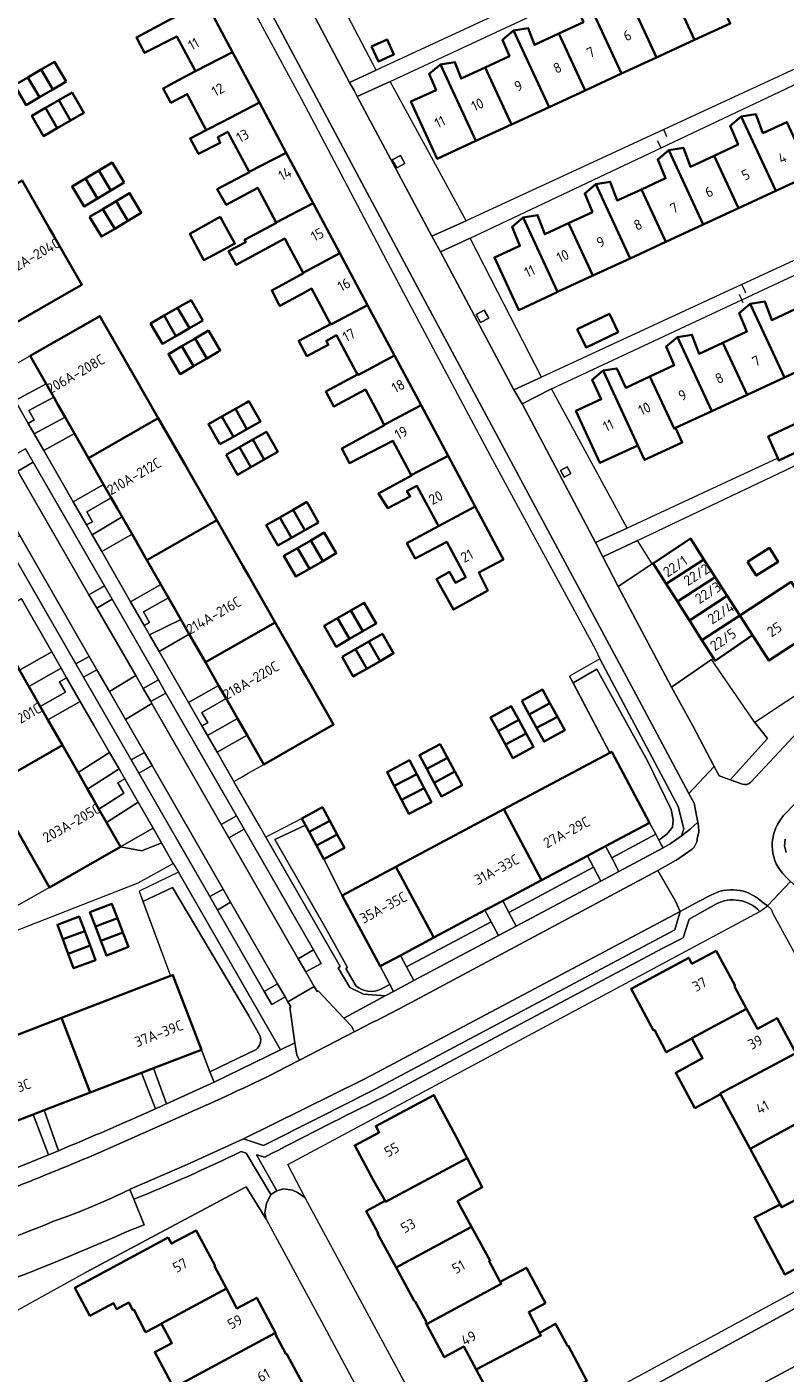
# Model space of a CAD drawing. Extents: x 152761 to 155748, y 459947 to 462743.
# Tile 197 of 256: x 155217 to 155316, y 461359 to 461535. Entities that reach past the tile are written whole.
import ezdxf
from ezdxf.enums import TextEntityAlignment as Align

# ---------------------------------------------------------------- set-up
doc = ezdxf.new("R2010")
doc.units = 0
doc.header["$LTSCALE"] = 0.75
for name, color, linetype, lineweight in [('B-RO-GR-BEPLANTING_CULTUUR_BODEMBEDEKKER-GV', 251, 'CONTINUOUS', 18), ('B-RO-GR-BEPLANTING_CULTUUR_HEESTERS-GV', 251, 'CONTINUOUS', 18), ('B-RO-GR-BEPLANTING_CULTUUR_ROOS-GV', 251, 'CONTINUOUS', 18), ('B-RO-GR-GROENVOORZIENING-GV', 251, 'CONTINUOUS', 18), ('B-RO-GR-HAAG-GV', 251, 'CONTINUOUS', 13), ('B-RO-IE-TERREINAFSCHEIDING_KUNSTMATIG_HEKWERK-G', 251, 'IE-TERREINAFSCHEIDING-KUNSTMATIG', 18), ('B-RO-OG-BEBOUWING-GV', 6, 'CONTINUOUS', 35), ('B-RO-OG-BEBOUWING-T18', 1, 'CONTINUOUS', 18), ('B-RO-OG-TERREIN_CULTUURSCHEIDING-GV', 251, 'CONTINUOUS', 18), ('B-RO-VH-VERHARDING_ASFALT-GV', 251, 'CONTINUOUS', 18), ('B-RO-VH-VERHARDING_BETONSTRAATSTEEN-GV', 251, 'CONTINUOUS', 18), ('B-RO-VH-VERHARDING_STRAATBAKSTEEN-GV', 251, 'CONTINUOUS', 18), ('B-RO-VH-VERHARDING_TEGEL-GV', 251, 'CONTINUOUS', 18)]:
    doc.layers.add(name, color=color, linetype=linetype, lineweight=lineweight)
doc.styles.add('NLCS-ISO-M200-T18', font='NLCS-ISO.ttf', dxfattribs={"height": 0.36})
doc.linetypes.add('IE-TERREINAFSCHEIDING-KUNSTMATIG', pattern='A,4,[82,NLCS.SHX,S=0.75,R=90,X=0,Y=0],4,-2', length=10)

msp = doc.modelspace()

# ---------------------------------------------------------------- linework, layer by layer
at = {"layer": 'B-RO-GR-BEPLANTING_CULTUUR_BODEMBEDEKKER-GV', "flags": 128}
for points in [[(155302.874, 461428.841), (155302.885, 461428.872), (155303.216, 461429.786), (155302.44, 461432.708), (155292.197, 461452.035), (155288.232, 461449.772), (155288.699, 461448.888), (155291.811, 461450.663), (155298.476, 461438.572), (155301.564, 461432.307), (155301.801, 461430.948), (155301.702, 461429.987), (155300.968, 461429.067), (155299.951, 461428.292), (155300.299, 461427.645), (155300.489, 461427.29)], [(155253.688, 461430.264), (155253.213, 461431.146), (155248.515, 461428.693), (155258.233, 461411.745), (155257.973, 461411.596), (155259.487, 461409.006), (155261.281, 461408.141), (155264.114, 461407.904), (155265.205, 461408.489), (155264.716, 461409.409), (155263.537, 461408.78)], [(155258.503, 461421.073), (155256.077, 461425.831), (155255.122, 461427.603), (155254.167, 461429.375), (155253.688, 461430.264), (155249.68, 461428.367), (155256.3, 461416.824), (155259.197, 461411.638), (155258.978, 461411.493), (155260.308, 461409.203)], [(155260.308, 461409.203), (155258.978, 461411.493), (155259.197, 461411.638), (155256.3, 461416.824), (155249.68, 461428.367), (155253.688, 461430.264)], [(155247.248, 461400.902), (155241.192, 461397.995), (155241.719, 461396.622), (155250.42, 461400.841), (155237.054, 461424.129), (155231.905, 461421.631), (155232.416, 461420.262)], [(155247.776, 461402.632), (155246.258, 461405.304), (155236.301, 461422.086), (155232.416, 461420.262), (155236.047, 461410.533)], [(155232.416, 461420.262), (155236.301, 461422.086), (155246.258, 461405.304), (155247.776, 461402.632)], [(155263.537, 461408.78), (155264.716, 461409.409), (155263.443, 461411.798), (155258.503, 461421.073)], [(155248.363, 461386.804), (155247.272, 461387.116), (155249.933, 461382.412), (155250.821, 461382.67), (155251.97, 461382.508), (155252.656, 461382.173), (155253.632, 461381.479), (155251.401, 461385.849), (155313.151, 461418.978)], [(155307.377, 461419.936), (155303.913, 461417.946), (155303.1, 461415.512), (155300.432, 461414.151), (155263.927, 461394.693), (155262.663, 461394.074)], [(155236.047, 461410.533), (155236.334, 461410.643), (155240.093, 461400.856), (155241.192, 461397.995), (155247.248, 461400.902)], [(155234.063, 461393.139), (155232.229, 461397.835), (155225.516, 461395.257), (155219.51, 461392.95)], [(155220.067, 461387.117), (155218.073, 461392.398), (155210.897, 461389.642), (155205.303, 461387.493)], [(155219.51, 461392.95), (155221.359, 461387.653)]]:
    msp.add_lwpolyline(points, dxfattribs=at)
for points in [[(155307.831, 461436.718), (155309.278, 461436.176), (155314.171, 461441.606), (155312.474, 461443.685), (155306.83, 461451.954), (155301.596, 461448.3), (155304.397, 461443.249), (155307.186, 461437.946)], [(155299.528, 461429.078), (155299.951, 461428.292), (155300.968, 461429.067), (155301.702, 461429.987), (155301.801, 461430.948), (155301.564, 461432.307), (155298.476, 461438.572), (155291.811, 461450.663), (155288.699, 461448.888), (155293.535, 461439.731), (155293.777, 461439.86), (155298.717, 461430.585)], [(155299.528, 461429.078), (155298.717, 461430.585), (155292.953, 461427.515), (155293.758, 461426.005)], [(155300.489, 461427.29), (155300.299, 461427.645), (155299.951, 461428.292), (155299.528, 461429.078), (155293.758, 461426.005), (155294.717, 461424.204)], [(155279.505, 461420.353), (155280.308, 461418.844), (155291.391, 461424.746), (155290.587, 461426.255), (155284.595, 461423.064)], [(155281.27, 461417.039), (155292.353, 461422.939), (155291.391, 461424.746), (155280.308, 461418.844)], [(155270.473, 461415.542), (155266.115, 461413.221), (155266.917, 461411.714), (155277.982, 461417.606), (155277.179, 461419.114)], [(155266.917, 461411.714), (155267.877, 461409.912), (155278.944, 461415.801), (155277.982, 461417.606)]]:
    msp.add_lwpolyline(points, close=True, dxfattribs=at)
at = {"layer": 'B-RO-GR-BEPLANTING_CULTUUR_BODEMBEDEKKER-GV'}
for points in [[(155300.489, 461427.29, 0.0305173), (155302.874, 461428.841)], [(155313.151, 461418.978, 0.3321724), (155307.377, 461419.936)], [(155260.308, 461409.203, 0.2852415), (155263.537, 461408.78)], [(155263.537, 461408.78, -0.2852415), (155260.308, 461409.203)], [(155247.248, 461400.902, 0.2808719), (155247.776, 461402.632)], [(155247.776, 461402.632, -0.2808719), (155247.248, 461400.902)], [(155262.663, 461394.074, 0.0069693), (155248.363, 461386.804)], [(155221.359, 461387.653, 0.0070596), (155234.063, 461393.139)], [(155208.041, 461382.343, 0.0066592), (155220.067, 461387.117)]]:
    msp.add_lwpolyline(points, format="xyb", dxfattribs=at)
at = {"layer": 'B-RO-GR-BEPLANTING_CULTUUR_HEESTERS-GV', "flags": 128}
for points in [[(155297.118, 461467.507), (155292.592, 461465.355), (155294.604, 461461.513), (155299.078, 461464.446)], [(155229.479, 461427.416), (155220.208, 461422.117), (155210.325, 461416.58), (155210.2, 461416.51), (155211.253, 461414.693), (155231.812, 461422.702), (155236.394, 461425.258), (155234.851, 461427.945), (155234.661, 461427.868), (155232.447, 461426.974), (155232.255, 461426.896)], [(155240.093, 461400.856), (155233.799, 461398.438), (155235.483, 461393.772), (155241.719, 461396.622), (155241.192, 461397.995)]]:
    msp.add_lwpolyline(points, close=True, dxfattribs=at)
at = {"layer": 'B-RO-GR-BEPLANTING_CULTUUR_HEESTERS-GV'}
for points in [[(155245.269, 461387.55, -0.0175494), (155231.214, 461381.295)], [(155230.146, 461376.981, -0.0152509), (155210.14, 461368.868)]]:
    msp.add_lwpolyline(points, format="xyb", dxfattribs=at)
at = {"layer": 'B-RO-GR-BEPLANTING_CULTUUR_HEESTERS-GV', "flags": 128}
for points in [[(155248.566, 461378.715), (155248.38, 461379.535), (155248.602, 461380.737), (155249.145, 461381.944), (155245.906, 461387.35), (155245.269, 461387.55)], [(155210.14, 461368.868), (155212.25, 461364.752), (155224.901, 461371.735), (155245.933, 461382.908), (155248.566, 461378.715)], [(155231.214, 461381.295), (155232.6, 461377.955), (155230.146, 461376.981)]]:
    msp.add_lwpolyline(points, dxfattribs=at)
at = {"layer": 'B-RO-GR-BEPLANTING_CULTUUR_ROOS-GV', "flags": 128}
for points in [[(155219.745, 461488.013), (155217.658, 461491.661), (155217.533, 461491.589), (155215.689, 461490.535), (155213.657, 461489.373), (155215.701, 461485.816)], [(155225.3, 461478.299), (155223.469, 461481.501), (155219.438, 461479.311), (155221.675, 461475.417), (155223.302, 461472.582), (155227.271, 461474.853)], [(155232.943, 461464.938), (155230.995, 461468.343), (155227.034, 461466.077), (155230.806, 461459.501), (155234.759, 461461.762)], [(155214.279, 461454.01), (155216.258, 461450.548), (155220.48, 461452.961), (155216.511, 461459.86), (155212.308, 461457.458)], [(155240.585, 461451.576), (155238.482, 461455.252), (155234.538, 461452.996), (155236.55, 461449.488), (155238.372, 461446.323), (155242.314, 461448.552)], [(155221.879, 461440.713), (155223.924, 461437.135), (155228.055, 461439.784), (155226.001, 461443.363), (155224.22, 461446.46), (155219.98, 461444.036)], [(155248.227, 461438.214), (155246.038, 461442.042), (155242.113, 461439.823), (155244.324, 461435.981), (155245.395, 461436.594), (155246.192, 461437.05)], [(155227.65, 461430.615), (155229.479, 461427.416), (155231.525, 461428.585), (155233.753, 461429.859), (155231.793, 461433.272)], [(155229.479, 461427.416), (155232.255, 461426.896), (155232.447, 461426.974), (155234.661, 461427.868), (155234.851, 461427.945), (155233.753, 461429.859), (155231.525, 461428.585)]]:
    msp.add_lwpolyline(points, close=True, dxfattribs=at)
at = {"layer": 'B-RO-GR-GROENVOORZIENING-GV', "flags": 128}
for points in [[(155265.052, 461517.322), (155265.623, 461516.267), (155266.678, 461516.838), (155266.107, 461517.893)], [(155276.036, 461497.085), (155276.607, 461496.03), (155277.663, 461496.6), (155277.092, 461497.656)], [(155220.738, 461486.277), (155219.745, 461488.013), (155215.701, 461485.816), (155217.41, 461482.841), (155218.198, 461483.299), (155217.49, 461484.512)], [(155223.469, 461481.501), (155222.228, 461483.671), (155218.192, 461481.479), (155219.438, 461479.311)], [(155218.062, 461477.771), (155217.07, 461479.515), (155215.058, 461478.355), (155216.057, 461476.606)], [(155287.054, 461476.689), (155287.522, 461475.805), (155288.406, 461476.274), (155287.938, 461477.157)], [(155228.264, 461473.117), (155227.271, 461474.853), (155223.302, 461472.582), (155225.037, 461469.557), (155225.803, 461469.978), (155225.055, 461471.281)], [(155230.995, 461468.343), (155229.698, 461470.611), (155225.787, 461468.249), (155227.034, 461466.077)], [(155225.359, 461460.412), (155226.394, 461458.668), (155228.384, 461459.83), (155227.369, 461461.579)], [(155235.752, 461460.026), (155234.759, 461461.762), (155230.806, 461459.501), (155232.597, 461456.378), (155233.293, 461456.761), (155232.493, 461458.162)], [(155238.482, 461455.252), (155237.374, 461457.189), (155233.297, 461455.159), (155234.538, 461452.996)], [(155216.258, 461450.548), (155217.472, 461448.424), (155221.727, 461450.794), (155220.48, 461452.961)], [(155223.638, 461451.361), (155224.649, 461449.623), (155226.402, 461450.6), (155225.393, 461452.354)], [(155218.987, 461445.773), (155219.98, 461444.036), (155224.22, 461446.46), (155222.436, 461449.561), (155221.502, 461449.037), (155222.287, 461447.659)], [(155235.432, 461447.555), (155234.435, 461449.28), (155232.438, 461448.155), (155233.434, 461446.423)], [(155243.307, 461446.816), (155242.314, 461448.552), (155238.372, 461446.323), (155240.135, 461443.259), (155240.893, 461443.66), (155240.12, 461445.014)], [(155246.038, 461442.042), (155244.797, 461444.212), (155240.866, 461441.99), (155242.113, 461439.823)], [(155223.924, 461437.135), (155225.166, 461434.962), (155229.301, 461437.613), (155228.055, 461439.784)], [(155233.615, 461438.055), (155232.618, 461439.787), (155230.877, 461438.791), (155231.868, 461437.057)], [(155226.656, 461432.354), (155227.65, 461430.615), (155231.793, 461433.272), (155230.048, 461436.313), (155229.126, 461435.801), (155229.906, 461434.438)], [(155242.659, 461430.348), (155243.666, 461428.594), (155245.649, 461429.736), (155244.662, 461431.464)], [(155241.182, 461420.912), (155242.167, 461419.156), (155243.893, 461420.188), (155242.91, 461421.897)], [(155253.744, 461411.046), (155255.733, 461412.167), (155254.76, 461413.938), (155252.746, 461412.784)], [(155248.28, 461408.498), (155249.266, 461406.788), (155251.021, 461407.777), (155250.023, 461409.514)]]:
    msp.add_lwpolyline(points, close=True, dxfattribs=at)
at = {"layer": 'B-RO-GR-HAAG-GV', "flags": 128}
for points in [[(155220.738, 461486.277), (155219.745, 461488.013), (155215.701, 461485.816), (155217.41, 461482.841), (155218.198, 461483.299), (155217.49, 461484.512)], [(155223.469, 461481.501), (155222.228, 461483.671), (155218.192, 461481.479), (155219.438, 461479.311)], [(155228.264, 461473.117), (155227.271, 461474.853), (155223.302, 461472.582), (155225.037, 461469.557), (155225.803, 461469.978), (155225.055, 461471.281)], [(155230.995, 461468.343), (155229.698, 461470.611), (155225.787, 461468.249), (155227.034, 461466.077)], [(155235.752, 461460.026), (155234.759, 461461.762), (155230.806, 461459.501), (155232.597, 461456.378), (155233.293, 461456.761), (155232.493, 461458.162)], [(155238.482, 461455.252), (155237.374, 461457.189), (155233.297, 461455.159), (155234.538, 461452.996)], [(155216.258, 461450.548), (155217.472, 461448.424), (155221.727, 461450.794), (155220.48, 461452.961)], [(155218.987, 461445.773), (155219.98, 461444.036), (155224.22, 461446.46), (155222.436, 461449.561), (155221.502, 461449.037), (155222.287, 461447.659)], [(155243.307, 461446.816), (155242.314, 461448.552), (155238.372, 461446.323), (155240.135, 461443.259), (155240.893, 461443.66), (155240.12, 461445.014)], [(155246.038, 461442.042), (155244.797, 461444.212), (155240.866, 461441.99), (155242.113, 461439.823)], [(155223.924, 461437.135), (155225.166, 461434.962), (155229.301, 461437.613), (155228.055, 461439.784)], [(155226.656, 461432.354), (155227.65, 461430.615), (155231.793, 461433.272), (155230.048, 461436.313), (155229.126, 461435.801), (155229.906, 461434.438)]]:
    msp.add_lwpolyline(points, close=True, dxfattribs=at)
at = {"layer": 'B-RO-IE-TERREINAFSCHEIDING_KUNSTMATIG_HEKWERK-G', "flags": 128}
for points in [[(155300.972, 461520.337), (155300.564, 461521.29)], [(155300.214, 461518.899), (155299.746, 461519.837)], [(155310.793, 461499), (155310.468, 461499.71)], [(155311.274, 461500), (155310.798, 461501.004)], [(155311.32, 461499.904), (155311.274, 461500)], [(155310.972, 461498.609), (155310.793, 461499)], [(155293.535, 461439.731), (155288.232, 461449.772)], [(155256.077, 461425.831), (155258.503, 461421.073)], [(155231.905, 461421.631), (155236.047, 461410.533)], [(155253.632, 461381.479), (155251.401, 461385.849), (155313.151, 461418.978)], [(155248.566, 461378.715), (155245.933, 461382.908), (155224.901, 461371.735)]]:
    msp.add_lwpolyline(points, dxfattribs=at)
at = {"layer": 'B-RO-OG-BEBOUWING-GV', "flags": 128}
for points in [[(155304.604, 461533.019), (155299.957, 461543.087), (155298.506, 461541.861), (155299.416, 461539.681), (155296.188, 461538.191), (155299.634, 461530.725)], [(155299.957, 461543.087), (155304.604, 461533.019), (155309.268, 461535.172), (155305.821, 461542.637), (155302.68, 461541.187), (155301.863, 461543.387)], [(155286.85, 461533.881), (155290.297, 461526.415), (155295.061, 461528.614), (155290.514, 461538.465), (155289.218, 461537.37), (155290.058, 461535.362)], [(155290.514, 461538.465), (155295.061, 461528.614), (155299.634, 461530.725), (155296.188, 461538.191), (155292.96, 461536.701), (155292.203, 461538.731)], [(155244.158, 461531.404), (155240.61, 461538.047), (155235.735, 461535.56), (155231.56, 461533.321), (155232.641, 461531.321), (155236.873, 461533.462), (155239.282, 461528.95)], [(155262.344, 461532.174), (155263.234, 461530.217), (155265.26, 461531.138), (155264.37, 461533.096)], [(155277.211, 461529.432), (155280.658, 461521.966), (155285.564, 461524.231), (155280.929, 461534.273), (155279.478, 461533.047), (155280.377, 461530.893)], [(155290.297, 461526.415), (155286.85, 461533.881), (155283.642, 461532.4), (155282.835, 461534.573), (155280.929, 461534.273), (155285.564, 461524.231)], [(155242.818, 461522.326), (155247.673, 461524.819), (155244.158, 461531.404), (155239.282, 461528.95), (155237.081, 461527.764), (155235.078, 461526.685), (155236.072, 461524.801), (155238.225, 461525.936), (155240.689, 461521.209), (155242.826, 461522.312)], [(155222.36, 461527.563), (155220.831, 461530.168), (155219.088, 461529.145), (155220.617, 461526.54)], [(155275.966, 461519.8), (155271.339, 461529.825), (155269.888, 461528.599), (155270.78, 461526.463), (155267.493, 461524.946), (155270.939, 461517.48)], [(155271.339, 461529.825), (155275.966, 461519.8), (155280.658, 461521.966), (155277.211, 461529.432), (155274.045, 461527.97), (155273.245, 461530.125)], [(155217.345, 461528.122), (155215.601, 461527.099), (155217.13, 461524.494), (155218.873, 461525.517)], [(155217.345, 461528.122), (155218.873, 461525.517), (155220.617, 461526.54), (155219.088, 461529.145)], [(155223.164, 461526.159), (155221.405, 461525.141), (155222.945, 461522.481), (155224.704, 461523.499)], [(155221.186, 461521.462), (155219.646, 461524.123), (155217.886, 461523.104), (155219.426, 461520.444)], [(155222.945, 461522.481), (155221.405, 461525.141), (155219.646, 461524.123), (155221.186, 461521.462)], [(155247.673, 461524.819), (155242.818, 461522.326), (155242.826, 461522.312), (155240.689, 461521.209), (155238.587, 461520.125), (155239.695, 461518.098), (155242.533, 461519.557), (155242.209, 461520.286), (155243.521, 461521.012), (155243.753, 461520.577), (155246.328, 461515.753), (155251.173, 461518.267)], [(155315.237, 461513.257), (155310.723, 461523.007), (155309.272, 461521.781), (155310.3, 461519.319), (155307.183, 461517.876), (155310.366, 461511.002)], [(155315.237, 461513.257), (155319.869, 461515.401), (155316.686, 461522.275), (155313.552, 461520.824), (155312.629, 461523.307), (155310.723, 461523.007)], [(155310.366, 461511.002), (155307.183, 461517.876), (155304.065, 461516.432), (155303.145, 461518.908), (155301.239, 461518.608), (155305.75, 461508.864)], [(155251.173, 461518.267), (155246.328, 461515.753), (155246.344, 461515.724), (155242.151, 461513.499), (155243.313, 461511.445), (155247.453, 461513.647), (155247.632, 461513.312), (155249.86, 461509.138), (155254.704, 461511.653)], [(155297.654, 461513.464), (155300.837, 461506.589), (155305.75, 461508.864), (155301.239, 461518.608), (155299.788, 461517.382), (155300.814, 461514.927)], [(155228.205, 461513.323), (155226.649, 461515.941), (155224.902, 461514.902), (155226.458, 461512.284)], [(155229.952, 461514.361), (155228.395, 461516.979), (155226.649, 461515.941), (155228.205, 461513.323)], [(155220.074, 461508.582), (155216.597, 461514.639), (155207.453, 461509.39), (155209.34, 461506.104), (155210.336, 461504.369), (155211.129, 461502.987), (155211.829, 461501.767), (155212.844, 461500), (155213.074, 461499.599), (155215.288, 461495.743), (155222.703, 461500), (155224.431, 461500.993), (155224.264, 461501.283), (155220.856, 461507.219)], [(155226.458, 461512.284), (155224.902, 461514.902), (155223.155, 461513.864), (155224.711, 461511.246)], [(155288.121, 461509.05), (155291.305, 461502.176), (155296.178, 461504.432), (155291.676, 461514.155), (155290.225, 461512.929), (155291.242, 461510.495)], [(155291.676, 461514.155), (155296.178, 461504.432), (155300.837, 461506.589), (155297.654, 461513.464), (155294.494, 461512.001), (155293.582, 461514.455)], [(155227.186, 461510.893), (155228.723, 461508.318), (155230.463, 461509.358), (155228.926, 461511.932)], [(155228.926, 461511.932), (155230.463, 461509.358), (155232.204, 461510.397), (155230.667, 461512.971)], [(155225.444, 461509.853), (155226.982, 461507.279), (155228.723, 461508.318), (155227.186, 461510.893)], [(155253.387, 461502.535), (155258.194, 461505.117), (155254.704, 461511.653), (155249.86, 461509.138), (155249.884, 461509.094), (155245.717, 461506.867), (155245.879, 461506.57), (155243.635, 461505.381), (155244.608, 461503.597), (155250.984, 461507.033), (155251.511, 461506.048)], [(155291.305, 461502.176), (155288.121, 461509.05), (155285, 461507.604), (155284.073, 461510.101), (155282.167, 461509.801), (155286.689, 461500.039)], [(155242.521, 461505.353), (155244.457, 461506.378), (155242.512, 461509.865), (155240.645, 461508.818), (155238.557, 461507.648), (155240.376, 461504.216)], [(155286.689, 461500.039), (155282.167, 461509.801), (155280.716, 461508.575), (155281.75, 461506.099), (155278.41, 461504.553), (155280.518, 461500), (155281.593, 461497.678), (155286.605, 461500)], [(155258.194, 461505.117), (155253.387, 461502.535), (155253.411, 461502.49), (155249.274, 461500.249), (155250.294, 461498.286), (155250.328, 461498.222), (155253.249, 461499.804), (155254.487, 461500.475), (155254.74, 461500), (155255.39, 461498.783), (155256.967, 461495.83), (155257.072, 461495.885), (155257.109, 461495.814), (155261.819, 461498.328)], [(155235.194, 461496.949), (155236.733, 461494.276), (155238.499, 461495.293), (155236.96, 461497.966)], [(155240.265, 461496.31), (155238.726, 461498.983), (155236.96, 461497.966), (155238.499, 461495.293)], [(155260.49, 461489.232), (155260.594, 461489.288), (155260.646, 461489.189), (155265.357, 461491.704), (155261.819, 461498.328), (155257.109, 461495.814), (155257.072, 461495.885), (155256.967, 461495.83), (155252.805, 461493.658), (155252.836, 461493.6), (155253.886, 461491.631), (155256.67, 461493.117), (155256.427, 461493.658), (155257.739, 461494.384), (155259.269, 461491.519)], [(155316.368, 461488.857), (155311.894, 461498.508), (155310.444, 461497.282), (155311.458, 461494.851), (155308.326, 461493.399), (155311.482, 461486.591)], [(155311.894, 461498.508), (155316.368, 461488.857), (155321.016, 461491.011), (155317.86, 461497.819), (155314.711, 461496.359), (155313.8, 461498.808)], [(155223.469, 461481.501), (155225.3, 461478.299), (155234.432, 461483.523), (155231.18, 461489.209), (155230.376, 461490.615), (155226.79, 461496.884), (155217.658, 461491.661), (155219.745, 461488.013), (155220.738, 461486.277), (155221.383, 461485.149), (155222.228, 461483.671)], [(155236.733, 461494.276), (155235.194, 461496.949), (155233.428, 461495.932), (155234.967, 461493.259)], [(155289.256, 461495.178), (155290.405, 461492.777), (155294.608, 461494.787), (155293.46, 461497.188)], [(155239.24, 461493.967), (155240.791, 461491.339), (155242.249, 461492.2), (155242.532, 461492.367), (155240.982, 461494.995)], [(155306.853, 461484.446), (155311.482, 461486.591), (155308.326, 461493.399), (155305.193, 461491.947), (155304.264, 461494.443), (155302.358, 461494.143)], [(155239.051, 461490.312), (155237.499, 461492.939), (155235.759, 461491.912), (155237.31, 461489.284)], [(155237.499, 461492.939), (155239.051, 461490.312), (155240.791, 461491.339), (155239.24, 461493.967)], [(155306.853, 461484.446), (155302.358, 461494.143), (155300.907, 461492.917), (155301.94, 461490.439), (155298.774, 461488.971), (155301.93, 461482.164), (155302.103, 461482.244)], [(155260.49, 461489.232), (155256.358, 461487.003), (155257.412, 461485.03), (155261.541, 461487.264), (155263.148, 461484.254), (155263.996, 461482.667), (155268.818, 461485.22), (155265.357, 461491.704), (155260.646, 461489.189), (155260.594, 461489.288)], [(155297.19, 461479.966), (155292.653, 461489.754), (155291.21, 461488.551), (155292.387, 461486.01), (155289.075, 461484.474), (155292.23, 461477.667)], [(155292.653, 461489.754), (155297.19, 461479.966), (155298.071, 461478.066), (155302.984, 461480.344), (155302.103, 461482.244), (155301.93, 461482.164), (155298.774, 461488.971), (155295.608, 461487.503), (155294.431, 461490.044)], [(155244.524, 461484.741), (155246.019, 461482.101), (155247.782, 461483.099), (155246.286, 461485.739), (155245.918, 461485.531)], [(155242.493, 461480.104), (155244.256, 461481.102), (155242.761, 461483.743), (155240.998, 461482.745)], [(155246.019, 461482.101), (155244.524, 461484.741), (155242.761, 461483.743), (155244.256, 461481.102)], [(155267.523, 461476.061), (155272.356, 461478.595), (155268.818, 461485.22), (155263.996, 461482.667), (155264.022, 461482.618), (155258.44, 461479.541), (155259.439, 461477.649), (155265.123, 461480.556), (155267.027, 461476.99)], [(155227.271, 461474.853), (155228.264, 461473.117), (155229.041, 461471.759), (155229.698, 461470.611), (155230.995, 461468.343), (155232.943, 461464.938), (155242.075, 461470.161), (155238.672, 461476.11), (155237.881, 461477.493), (155234.432, 461483.523), (155225.3, 461478.299)], [(155320.239, 461480.513), (155318.889, 461483.314), (155314.239, 461481.126), (155315.497, 461478.304), (155315.631, 461478.004), (155320.374, 461480.233)], [(155248.303, 461478.125), (155246.814, 461480.742), (155245.053, 461479.739), (155246.541, 461477.122)], [(155246.814, 461480.742), (155248.303, 461478.125), (155249.594, 461478.859), (155250.065, 461479.127), (155248.576, 461481.744)], [(155243.291, 461478.737), (155244.779, 461476.12), (155246.541, 461477.122), (155245.053, 461479.739)], [(155271.076, 461469.408), (155275.895, 461471.971), (155272.356, 461478.595), (155267.523, 461476.061), (155267.547, 461476.016), (155263.229, 461473.664), (155264.472, 461471.745), (155267.391, 461473.285), (155266.959, 461473.987), (155268.269, 461474.663), (155270.906, 461469.725)], [(155253.621, 461468.857), (155252.086, 461471.547), (155250.321, 461470.539), (155251.857, 461467.849)], [(155255.386, 461469.864), (155253.849, 461472.554), (155253.417, 461472.307), (155252.086, 461471.547), (155253.621, 461468.857)], [(155275.895, 461471.971), (155271.076, 461469.408), (155271.084, 461469.393), (155266.958, 461467.177), (155268.039, 461465.176), (155272.187, 461467.326), (155274.573, 461462.859), (155274.652, 461462.712), (155273.316, 461461.975), (155272.529, 461463.402), (155270.843, 461462.472), (155273.047, 461458.475), (155277.551, 461460.958), (155276.396, 461463.328), (155279.596, 461465.038), (155279.398, 461465.41)], [(155234.759, 461461.762), (155235.752, 461460.026), (155236.583, 461458.573), (155237.374, 461457.189), (155238.482, 461455.252), (155240.585, 461451.576), (155249.718, 461456.799), (155246.269, 461462.829), (155245.48, 461464.208), (155242.075, 461470.161), (155232.943, 461464.938)], [(155250.321, 461470.539), (155248.556, 461469.531), (155250.092, 461466.842), (155251.857, 461467.849)], [(155254.394, 461467.528), (155255.956, 461464.829), (155257.717, 461465.848), (155256.156, 461468.547)], [(155300.898, 461461.829), (155305.836, 461465.027), (155304.063, 461467.785), (155299.185, 461464.516)], [(155254.195, 461463.81), (155252.633, 461466.509), (155250.871, 461465.49), (155252.434, 461462.791)], [(155252.633, 461466.509), (155254.195, 461463.81), (155255.956, 461464.829), (155254.394, 461467.528)], [(155311.55, 461464.729), (155312.687, 461462.933), (155315.54, 461464.74), (155314.403, 461466.536)], [(155305.836, 461465.027), (155300.898, 461461.829), (155302.377, 461459.51), (155307.316, 461462.725)], [(155303.949, 461457.043), (155308.892, 461460.274), (155307.316, 461462.725), (155302.377, 461459.51)], [(155321.07, 461456.205), (155317.254, 461462.095), (155310.544, 461457.704), (155312.174, 461455.113), (155314.341, 461451.802)], [(155259.637, 461458.354), (155261.199, 461455.631), (155262.953, 461456.637), (155261.391, 461459.36)], [(155308.892, 461460.274), (155303.949, 461457.043), (155305.578, 461454.489), (155310.544, 461457.704)], [(155259.444, 461454.625), (155257.883, 461457.348), (155256.128, 461456.342), (155257.69, 461453.619)], [(155261.199, 461455.631), (155259.637, 461458.354), (155257.883, 461457.348), (155259.444, 461454.625)], [(155305.578, 461454.489), (155307.082, 461452.13), (155307.305, 461451.779), (155312.174, 461455.113), (155310.544, 461457.704)], [(155246.038, 461442.042), (155248.227, 461438.214), (155257.36, 461443.438), (155253.812, 461449.642), (155253.057, 461450.962), (155249.718, 461456.799), (155240.585, 461451.576), (155242.314, 461448.552), (155243.307, 461446.816), (155244.131, 461445.375), (155244.797, 461444.212)], [(155221.879, 461440.713), (155219.98, 461444.036), (155218.987, 461445.773), (155218.185, 461447.176), (155217.472, 461448.424), (155216.258, 461450.548), (155214.279, 461454.01), (155205.008, 461448.711), (155212.608, 461435.414)], [(155260.238, 461453.311), (155261.708, 461450.739), (155263.466, 461451.743), (155261.997, 461454.316)], [(155261.997, 461454.316), (155263.466, 461451.743), (155265.225, 461452.748), (155263.756, 461455.321)], [(155258.481, 461452.307), (155259.949, 461449.735), (155260.286, 461449.927), (155261.708, 461450.739), (155260.238, 461453.311)], [(155282.005, 461446.535), (155282.974, 461444.756), (155285.682, 461446.231), (155284.713, 461448.01)], [(155278.887, 461442.575), (155281.593, 461444.05), (155280.623, 461445.829), (155277.917, 461444.354)], [(155283.943, 461442.976), (155286.651, 461444.451), (155285.682, 461446.231), (155282.974, 461444.756)], [(155279.857, 461440.796), (155282.563, 461442.271), (155281.593, 461444.05), (155278.887, 461442.575)], [(155286.651, 461444.451), (155283.943, 461442.976), (155284.912, 461441.197), (155287.62, 461442.672)], [(155282.563, 461442.271), (155279.857, 461440.796), (155280.827, 461439.017), (155283.533, 461440.492)], [(155221.879, 461440.713), (155212.608, 461435.414), (155220.208, 461422.117), (155229.479, 461427.416), (155227.65, 461430.615), (155226.656, 461432.354), (155225.756, 461433.929), (155225.166, 461434.962), (155223.924, 461437.135)], [(155272.256, 461439.059), (155271.296, 461440.849), (155268.594, 461439.399), (155269.554, 461437.61)], [(155298.717, 461430.585), (155293.777, 461439.86), (155293.535, 461439.731), (155279.655, 461432.339), (155284.595, 461423.064), (155290.587, 461426.255), (155292.953, 461427.515)], [(155265.315, 461435.39), (155268.254, 461436.93), (155267.297, 461438.756), (155264.359, 461437.216)], [(155273.216, 461437.269), (155272.256, 461439.059), (155269.554, 461437.61), (155270.514, 461435.82)], [(155266.272, 461433.565), (155269.21, 461435.105), (155268.254, 461436.93), (155265.315, 461435.39)], [(155273.216, 461437.269), (155270.514, 461435.82), (155271.474, 461434.03), (155274.176, 461435.479)], [(155269.21, 461435.105), (155266.272, 461433.565), (155267.228, 461431.739), (155270.167, 461433.279)], [(155253.688, 461430.264), (155254.167, 461429.375), (155256.865, 461430.829), (155255.91, 461432.6), (155253.213, 461431.146)], [(155256.865, 461430.829), (155254.167, 461429.375), (155255.122, 461427.603), (155257.819, 461429.057)], [(155265.533, 461424.817), (155270.473, 461415.542), (155277.179, 461419.114), (155277.837, 461419.464), (155279.259, 461420.222), (155279.505, 461420.353), (155284.595, 461423.064), (155279.655, 461432.339)], [(155256.077, 461425.831), (155258.774, 461427.285), (155257.819, 461429.057), (155255.122, 461427.603)], [(155270.473, 461415.542), (155265.533, 461424.817), (155258.503, 461421.073), (155263.443, 461411.798), (155266.115, 461413.221)], [(155229.072, 461418.083), (155228.353, 461419.963), (155225.474, 461418.863), (155226.192, 461416.982)], [(155221.925, 461415.319), (155224.799, 461416.389), (155224.093, 461418.286), (155221.219, 461417.216)], [(155226.911, 461415.102), (155229.79, 461416.202), (155229.072, 461418.083), (155226.192, 461416.982)], [(155222.631, 461413.423), (155225.505, 461414.493), (155224.799, 461416.389), (155221.925, 461415.319)], [(155229.79, 461416.202), (155226.911, 461415.102), (155227.629, 461413.222), (155230.509, 461414.322)], [(155225.505, 461414.493), (155222.631, 461413.423), (155223.337, 461411.526), (155226.211, 461412.596)], [(155304.261, 461402.33), (155304.232, 461402.384), (155311.424, 461406.207), (155309.849, 461409.126), (155309.868, 461409.298), (155307.422, 461413.827), (155304.269, 461412.124), (155303.842, 461412.914), (155296.298, 461408.838), (155299.239, 461403.394), (155299.356, 461403.457), (155300.89, 461400.54)], [(155240.093, 461400.856), (155236.334, 461410.643), (155236.047, 461410.533), (155221.756, 461405.044), (155225.516, 461395.257), (155232.229, 461397.835), (155233.799, 461398.438)], [(155311.424, 461406.207), (155304.232, 461402.384), (155304.261, 461402.33), (155305.662, 461399.753), (155302.154, 461397.861), (155304.646, 461393.242), (155308.018, 461395.06), (155307.969, 461395.15), (155317.789, 461400.36), (155317.802, 461400.337), (155317.89, 461400.384), (155315.399, 461405.004), (155312.822, 461403.614)], [(155218.073, 461392.398), (155219.51, 461392.95), (155225.516, 461395.257), (155221.756, 461405.044), (155207.138, 461399.429), (155210.897, 461389.642)], [(155311.879, 461387.91), (155321.749, 461393.277), (155319.332, 461397.754), (155319.245, 461397.707), (155317.802, 461400.337), (155317.789, 461400.36), (155307.969, 461395.15), (155308.018, 461395.06)], [(155264.104, 461381.088), (155264.17, 461380.972), (155274.834, 461386.698), (155273.394, 461389.472), (155270.498, 461394.924), (155262.897, 461390.886), (155263.336, 461390.059), (155260.128, 461388.355), (155262.6, 461383.74)], [(155321.749, 461393.277), (155311.879, 461387.91), (155315.81, 461380.63), (155316.01, 461380.26), (155323.365, 461384.184), (155323.225, 461384.444), (155325.688, 461385.774), (155324.188, 461388.552), (155324.207, 461388.724)], [(155275.409, 461377.708), (155273.595, 461381.04), (155276.817, 461382.876), (155274.834, 461386.698), (155264.17, 461380.972), (155264.104, 461381.088), (155261.644, 461379.749), (155263.221, 461376.85), (155263.133, 461376.802), (155265.551, 461372.36)], [(155323.365, 461384.184), (155316.01, 461380.26), (155315.81, 461380.63), (155312.428, 461378.926), (155316.43, 461371.449), (155320.569, 461373.664), (155321.001, 461372.856), (155327.6, 461376.387), (155324.754, 461381.705), (155324.637, 461381.83)], [(155234.845, 461365.017), (155234.834, 461365.037), (155243.336, 461369.6), (155241.772, 461372.536), (155241.86, 461372.583), (155239.363, 461377.222), (155236.145, 461375.49), (155235.715, 461376.29), (155223.508, 461369.72), (155225.48, 461366.045), (155228.567, 461367.701), (155228.977, 461366.936), (155230.561, 461367.786), (155231.097, 461366.79), (155231.212, 461366.852), (155232.771, 461363.924)], [(155265.551, 461372.36), (155267.921, 461368.006), (155268.065, 461367.922), (155269.467, 461365.3), (155269.445, 461365.127), (155269.533, 461364.962), (155279.28, 461370.231), (155279.149, 461370.478), (155277.721, 461373.181), (155277.84, 461373.244), (155275.409, 461377.708)], [(155284.312, 461363.832), (155282.901, 461366.545), (155285.078, 461367.709), (155282.608, 461372.328), (155279.149, 461370.478), (155279.28, 461370.231), (155269.533, 461364.962), (155271.848, 461360.632), (155274.425, 461362.011), (155276.029, 461359.012), (155284.489, 461363.492)], [(155234.845, 461365.017), (155236.203, 461362.488), (155233.974, 461361.3), (155236.465, 461356.627), (155236.99, 461356.907), (155236.974, 461356.937), (155249.67, 461363.769), (155249.714, 461363.687), (155249.802, 461363.734), (155247.312, 461368.407), (155244.711, 461367.021), (155243.336, 461369.6), (155234.834, 461365.037)], [(155276.029, 461359.012), (155277.389, 461356.47), (155277.3, 461356.422), (155280.199, 461350.989), (155286.807, 461354.516), (155286.373, 461355.328), (155290.515, 461357.538), (155288.049, 461362.158), (155287.97, 461362.116), (155286.426, 461365.013), (155284.312, 461363.832), (155284.489, 461363.492)], [(155249.714, 461363.687), (155249.67, 461363.769), (155236.974, 461356.937), (155236.99, 461356.907), (155238.48, 461354.177), (155237.912, 461353.88), (155240.317, 461349.339), (155243.831, 461351.177), (155243.783, 461351.265), (155253.655, 461356.593), (155251.27, 461361.008), (155251.115, 461361.086)]]:
    msp.add_lwpolyline(points, close=True, dxfattribs=at)
at = {"layer": 'B-RO-OG-TERREIN_CULTUURSCHEIDING-GV', "flags": 128}
msp.add_lwpolyline([(155316.482, 461428.407), (155316.378, 461427.559), (155316.587, 461426.688)], dxfattribs=at)
msp.add_lwpolyline([(155287.965, 461350.794), (155274.206, 461343.3), (155275.034, 461341.997), (155276.056, 461341.021), (155277.038, 461340.495), (155278.084, 461340.178), (155279.324, 461340.075), (155281.284, 461340.491), (155281.062, 461341.051), (155289.806, 461345.7), (155290.234, 461344.745), (155299.863, 461349.839), (155320.304, 461360.816), (155334.83, 461368.712), (155334.721, 461369.08), (155336.584, 461370.322), (155337.488, 461371.773), (155337.88, 461373.296), (155338.094, 461374.533), (155338.048, 461375.506), (155337.588, 461376.586), (155336.993, 461377.497)], close=True, dxfattribs=at)
at = {"layer": 'B-RO-VH-VERHARDING_ASFALT-GV', "flags": 128}
msp.add_lwpolyline([(155249.864, 461545.641), (155248.87, 461547.474), (155239.083, 461565.655), (155234.962, 461563.44), (155239.197, 461555.545), (155248.998, 461536.983), (155255.844, 461524.144), (155268.715, 461500), (155297.3, 461446.65), (155303.877, 461434.385), (155307.186, 461437.946), (155304.397, 461443.249), (155301.596, 461448.3), (155294.604, 461461.513), (155292.592, 461465.355), (155291.663, 461467.251), (155282.037, 461485.408), (155280.975, 461487.238), (155271.352, 461505.296), (155270.225, 461507.344), (155260.46, 461525.625), (155260.042, 461526.386), (155259.461, 461527.442)], close=True, dxfattribs=at)
for points in [[(155315.741, 461430.782), (155316.205, 461431.466), (155316.457, 461431.726), (155321.435, 461436.876), (155324.046, 461439.681), (155324.15, 461439.793), (155325.068, 461440.648), (155326.008, 461441.457), (155321.909, 461446.156), (155320.727, 461445.269), (155319.995, 461444.468), (155311.97, 461435.903)], [(155310.877, 461435.616), (155309.278, 461436.176), (155307.831, 461436.718), (155307.186, 461437.946), (155303.877, 461434.385), (155304.546, 461433.138), (155304.849, 461431.518), (155305.021, 461430.647), (155305.115, 461430.168), (155305.176, 461429.405), (155304.956, 461428.453)], [(155304.284, 461427.113), (155302.287, 461425.739), (155302.09, 461425.633), (155299.817, 461424.339), (155302.092, 461420.328), (155302.737, 461418.94)], [(155230.72, 461382.593), (155230.74, 461382.603), (155238.2, 461385.848), (155245.599, 461389.228), (155261.189, 461396.915), (155262.379, 461397.537), (155302.737, 461418.94), (155302.092, 461420.328), (155299.817, 461424.339), (155268.103, 461407.372)], [(155313.3, 461420.32), (155313.532, 461420.145), (155314.142, 461419.712), (155317.173, 461422.907), (155316.632, 461423.394), (155316.444, 461423.594)], [(155302.737, 461418.94), (155305.112, 461420.252), (155306.721, 461421.086)], [(155260.074, 461403.221), (155252.886, 461399.514), (155249.921, 461397.963)], [(155238.263, 461392.54), (155226.651, 461387.37)]]:
    msp.add_lwpolyline(points, dxfattribs=at)
at = {"layer": 'B-RO-VH-VERHARDING_ASFALT-GV'}
for points in [[(155311.97, 461435.903, -0.2882622), (155310.877, 461435.616)], [(155316.444, 461423.594, -0.3632529), (155315.741, 461430.782)], [(155304.956, 461428.453, -0.1927212), (155304.284, 461427.113)], [(155306.721, 461421.086, -0.3243748), (155313.3, 461420.32)], [(155268.103, 461407.372, -0.0046017), (155260.074, 461403.221)], [(155249.921, 461397.963, -0.0131512), (155238.263, 461392.54)], [(155226.651, 461387.37, -0.0104758), (155203.949, 461378.354)], [(155220.856, 461378.459, 0.0287545), (155230.72, 461382.593)], [(155199.389, 461370.231, 0.0092096), (155220.856, 461378.459)]]:
    msp.add_lwpolyline(points, format="xyb", dxfattribs=at)
at = {"layer": 'B-RO-VH-VERHARDING_BETONSTRAATSTEEN-GV', "flags": 128}
for points in [[(155249.864, 461545.641), (155259.461, 461527.442), (155262.947, 461529.048), (155253.318, 461547.463)], [(155270.423, 461517.193), (155264.76, 461527.57), (155260.46, 461525.625), (155270.225, 461507.344), (155274.697, 461509.363)], [(155265.052, 461517.322), (155266.107, 461517.893), (155266.678, 461516.838), (155265.623, 461516.267)], [(155271.352, 461505.296), (155280.975, 461487.238), (155284.561, 461488.878), (155278.863, 461500), (155275.243, 461507.065)], [(155276.036, 461497.085), (155277.092, 461497.656), (155277.663, 461496.6), (155276.607, 461496.03)], [(155295.794, 461469.123), (155285.874, 461487.359), (155282.037, 461485.408), (155291.663, 461467.251)], [(155222.228, 461483.671), (155221.383, 461485.149), (155220.738, 461486.277), (155217.49, 461484.512), (155218.198, 461483.299), (155217.41, 461482.841), (155218.192, 461481.479)], [(155287.054, 461476.689), (155287.938, 461477.157), (155288.406, 461476.274), (155287.522, 461475.805)], [(155229.698, 461470.611), (155229.041, 461471.759), (155228.264, 461473.117), (155225.055, 461471.281), (155225.803, 461469.978), (155225.037, 461469.557), (155225.787, 461468.249)], [(155303.949, 461457.043), (155302.377, 461459.51), (155300.898, 461461.829), (155299.185, 461464.516), (155299.078, 461464.446), (155294.604, 461461.513), (155301.596, 461448.3), (155306.83, 461451.954), (155307.082, 461452.13), (155305.578, 461454.489)], [(155237.374, 461457.189), (155236.583, 461458.573), (155235.752, 461460.026), (155232.493, 461458.162), (155233.293, 461456.761), (155232.597, 461456.378), (155233.297, 461455.159)], [(155217.472, 461448.424), (155218.185, 461447.176), (155218.987, 461445.773), (155222.287, 461447.659), (155221.502, 461449.037), (155222.436, 461449.561), (155221.727, 461450.794)], [(155231.477, 461449.828), (155228.028, 461447.769), (155230.136, 461444.101), (155233.584, 461446.163), (155233.434, 461446.423), (155232.438, 461448.155)], [(155244.797, 461444.212), (155244.131, 461445.375), (155243.307, 461446.816), (155240.12, 461445.014), (155240.893, 461443.66), (155240.135, 461443.259), (155240.866, 461441.99)], [(155225.166, 461434.962), (155225.756, 461433.929), (155226.656, 461432.354), (155229.906, 461434.438), (155229.126, 461435.801), (155230.048, 461436.313), (155229.301, 461437.613)], [(155291.391, 461424.746), (155292.353, 461422.939), (155294.717, 461424.204), (155293.758, 461426.005), (155292.953, 461427.515), (155290.587, 461426.255)], [(155279.259, 461420.222), (155277.837, 461419.464), (155277.179, 461419.114), (155277.982, 461417.606), (155278.944, 461415.801), (155281.27, 461417.039), (155280.308, 461418.844), (155279.505, 461420.353)], [(155261.189, 461396.915), (155245.599, 461389.228), (155248.196, 461388.317), (155255.5, 461392.001), (155262.03, 461395.303), (155262.801, 461395.693), (155302.025, 461416.567), (155302.737, 461418.94), (155262.379, 461397.537)], [(155266.115, 461413.221), (155263.443, 461411.798), (155264.716, 461409.409), (155265.205, 461408.489), (155267.877, 461409.912), (155266.917, 461411.714)]]:
    msp.add_lwpolyline(points, close=True, dxfattribs=at)
at = {"layer": 'B-RO-VH-VERHARDING_BETONSTRAATSTEEN-GV'}
for points in [[(155230.72, 461382.593, -0.0287545), (155220.856, 461378.459)], [(155220.856, 461378.459, -0.0092096), (155199.389, 461370.231)], [(155210.14, 461368.868, 0.0152509), (155230.146, 461376.981)]]:
    msp.add_lwpolyline(points, format="xyb", dxfattribs=at)
at = {"layer": 'B-RO-VH-VERHARDING_BETONSTRAATSTEEN-GV', "flags": 128}
msp.add_lwpolyline([(155230.146, 461376.981), (155232.6, 461377.955), (155231.214, 461381.295), (155230.72, 461382.593)], dxfattribs=at)
at = {"layer": 'B-RO-VH-VERHARDING_STRAATBAKSTEEN-GV', "flags": 128}
for points in [[(155215.31, 461469.898), (155216.308, 461468.161), (155225.393, 461452.354), (155226.402, 461450.6), (155228.028, 461447.769), (155231.477, 461449.828), (155226.394, 461458.668), (155225.359, 461460.412), (155216.057, 461476.606), (155215.058, 461478.355), (155211.959, 461483.779), (155208.485, 461481.776), (155209.107, 461480.691)], [(155216.057, 461476.606), (155225.359, 461460.412), (155227.369, 461461.579), (155218.062, 461477.771)], [(155216.308, 461468.161), (155214.554, 461467.186), (155223.638, 461451.361), (155225.393, 461452.354)], [(155226.394, 461458.668), (155231.477, 461449.828), (155232.438, 461448.155), (155234.435, 461449.28), (155228.384, 461459.83)], [(155232.618, 461439.787), (155230.136, 461444.101), (155228.028, 461447.769), (155226.402, 461450.6), (155224.649, 461449.623), (155230.877, 461438.791)], [(155244.662, 461431.464), (155235.432, 461447.555), (155233.434, 461446.423), (155233.584, 461446.163), (155242.659, 461430.348)], [(155252.746, 461412.784), (155243.666, 461428.594), (155242.659, 461430.348), (155233.584, 461446.163), (155230.136, 461444.101), (155232.618, 461439.787), (155233.615, 461438.055), (155242.91, 461421.897), (155243.893, 461420.188), (155250.023, 461409.514), (155251.021, 461407.777), (155251.399, 461407.118), (155254.829, 461409.158), (155253.744, 461411.046)], [(155231.868, 461437.057), (155241.182, 461420.912), (155242.91, 461421.897), (155233.615, 461438.055)], [(155243.666, 461428.594), (155252.746, 461412.784), (155254.76, 461413.938), (155245.649, 461429.736)], [(155317.173, 461422.907), (155314.142, 461419.712), (155314.648, 461419.246), (155314.83, 461418.706), (155323.459, 461402.978), (155336.114, 461379.177), (155341.505, 461381.935), (155333.193, 461397.197), (155321.992, 461418.353), (155321.644, 461418.911)], [(155242.167, 461419.156), (155248.28, 461408.498), (155250.023, 461409.514), (155243.893, 461420.188)], [(155221.359, 461387.653), (155219.51, 461392.95), (155218.073, 461392.398), (155220.067, 461387.117)], [(155248.566, 461378.715), (155255.788, 461365.308), (155268.07, 461342.329), (155273.323, 461345.155), (155270.131, 461350.902), (155253.632, 461381.479), (155252.656, 461382.173), (155251.97, 461382.508), (155250.821, 461382.67), (155249.933, 461382.412), (155249.145, 461381.944), (155248.602, 461380.737), (155248.38, 461379.535)]]:
    msp.add_lwpolyline(points, close=True, dxfattribs=at)
for points in [[(155449.553, 461434.382), (155423.826, 461418.688), (155422.507, 461417.9), (155414.814, 461413.306), (155406.072, 461408.212), (155393.961, 461401.169), (155358.719, 461381.683), (155356.966, 461380.713), (155349.787, 461376.822), (155334.83, 461368.712), (155320.304, 461360.816), (155299.863, 461349.839)], [(155235.483, 461393.772), (155233.799, 461398.438), (155232.229, 461397.835), (155234.063, 461393.139)]]:
    msp.add_lwpolyline(points, dxfattribs=at)
at = {"layer": 'B-RO-VH-VERHARDING_STRAATBAKSTEEN-GV'}
msp.add_lwpolyline([(155234.063, 461393.139, 0.0022862), (155235.483, 461393.772)], format="xyb", dxfattribs=at)
at = {"layer": 'B-RO-VH-VERHARDING_TEGEL-GV', "flags": 128}
for points in [[(155228.716, 461570.345), (155230.805, 461566.967), (155240.997, 461548.516), (155241.239, 461547.315), (155253.165, 461525.285), (155266.472, 461500), (155277.858, 461478.653), (155283.754, 461467.765), (155291.621, 461453.239), (155292.197, 461452.035), (155302.44, 461432.708), (155303.216, 461429.786), (155302.885, 461428.872), (155304.027, 461429.755), (155305.021, 461430.647)], [(155305.021, 461430.647), (155304.849, 461431.518), (155304.546, 461433.138), (155303.877, 461434.385), (155297.3, 461446.65), (155268.715, 461500), (155255.844, 461524.144), (155248.998, 461536.983), (155239.197, 461555.545), (155234.962, 461563.44), (155234.139, 461565.089), (155233.593, 461566.007), (155232.797, 461567.673)], [(155217.07, 461479.515), (155218.062, 461477.771), (155227.369, 461461.579), (155228.384, 461459.83), (155234.435, 461449.28), (155235.432, 461447.555), (155244.662, 461431.464), (155245.649, 461429.736), (155254.76, 461413.938), (155255.733, 461412.167), (155253.744, 461411.046), (155254.829, 461409.158), (155255.203, 461408.507), (155255.333, 461408.582), (155258.695, 461404.998), (155264.114, 461407.904), (155261.281, 461408.141), (155259.487, 461409.006), (155257.973, 461411.596), (155258.233, 461411.745), (155248.515, 461428.693), (155247.842, 461429.87), (155244.324, 461435.981), (155242.113, 461439.823), (155240.866, 461441.99), (155240.135, 461443.259), (155238.372, 461446.323), (155236.55, 461449.488), (155234.538, 461452.996), (155233.297, 461455.159), (155232.597, 461456.378), (155230.806, 461459.501), (155227.034, 461466.077), (155225.787, 461468.249), (155225.037, 461469.557), (155223.302, 461472.582), (155221.675, 461475.417), (155219.438, 461479.311), (155218.192, 461481.479), (155217.41, 461482.841), (155215.701, 461485.816)], [(155360.881, 461471.613), (155361.741, 461472.306), (155361.335, 461472.83), (155360.971, 461475.863), (155357.931, 461473.846), (155312.474, 461443.685)], [(155216.511, 461459.86), (155220.48, 461452.961), (155221.727, 461450.794), (155222.436, 461449.561), (155224.22, 461446.46), (155226.001, 461443.363), (155228.055, 461439.784), (155229.301, 461437.613), (155230.048, 461436.313), (155231.793, 461433.272), (155233.753, 461429.859), (155234.851, 461427.945), (155236.394, 461425.258), (155237.054, 461424.129), (155250.42, 461400.841), (155252.31, 461401.758), (155251.642, 461406.393), (155251.772, 461406.468), (155251.399, 461407.118), (155251.021, 461407.777), (155249.266, 461406.788), (155248.28, 461408.498), (155242.167, 461419.156), (155241.182, 461420.912), (155231.868, 461437.057), (155230.877, 461438.791), (155224.649, 461449.623), (155223.638, 461451.361), (155214.554, 461467.186)], [(155311.97, 461435.903), (155319.995, 461444.468), (155320.727, 461445.269), (155320.927, 461445.625), (155321.398, 461447.516)], [(155312.474, 461443.685), (155314.171, 461441.606), (155309.278, 461436.176), (155310.877, 461435.616)], [(155316.457, 461431.726), (155316.205, 461431.466), (155315.741, 461430.782)], [(155304.956, 461428.453), (155305.176, 461429.405), (155305.115, 461430.168), (155305.021, 461430.647), (155304.027, 461429.755), (155302.885, 461428.872)], [(155300.489, 461427.29), (155294.717, 461424.204), (155292.353, 461422.939), (155281.27, 461417.039), (155278.944, 461415.801), (155267.877, 461409.912), (155265.205, 461408.489), (155264.114, 461407.904), (155258.695, 461404.998), (155259.736, 461403.889), (155260.074, 461403.221)], [(155302.885, 461428.872), (155302.874, 461428.841)], [(155316.587, 461426.688), (155316.378, 461427.559), (155316.482, 461428.407)], [(155268.103, 461407.372), (155299.817, 461424.339), (155302.09, 461425.633), (155302.287, 461425.739), (155304.284, 461427.113)], [(155316.444, 461423.594), (155316.632, 461423.394)], [(155306.721, 461421.086), (155305.112, 461420.252), (155302.737, 461418.94), (155302.025, 461416.567), (155262.801, 461395.693), (155262.03, 461395.303), (155255.5, 461392.001), (155248.196, 461388.317), (155245.599, 461389.228), (155238.2, 461385.848), (155230.74, 461382.603), (155230.72, 461382.593), (155231.214, 461381.295)], [(155313.151, 461418.978), (155314.142, 461419.712), (155313.532, 461420.145), (155313.3, 461420.32)], [(155262.663, 461394.074), (155263.927, 461394.693), (155300.432, 461414.151), (155303.1, 461415.512), (155303.913, 461417.946), (155307.377, 461419.936)], [(155249.921, 461397.963), (155252.886, 461399.514), (155252.538, 461400.172), (155252.31, 461401.758), (155250.42, 461400.841), (155241.719, 461396.622), (155235.483, 461393.772)], [(155226.651, 461387.37), (155238.263, 461392.54)], [(155221.359, 461387.653), (155220.067, 461387.117)], [(155245.269, 461387.55), (155245.906, 461387.35), (155249.145, 461381.944), (155249.933, 461382.412), (155247.272, 461387.116), (155248.363, 461386.804)]]:
    msp.add_lwpolyline(points, dxfattribs=at)
for points in [[(155262.947, 461529.048), (155259.461, 461527.442), (155260.042, 461526.386), (155260.46, 461525.625), (155264.76, 461527.57), (155319.5, 461553.098), (155317.723, 461554.523), (155290.221, 461541.732)], [(155270.225, 461507.344), (155271.352, 461505.296), (155275.243, 461507.065), (155300.214, 461518.899), (155329.726, 461532.884), (155328.718, 461534.284), (155300.564, 461521.29), (155274.697, 461509.363)], [(155339.461, 461514.251), (155310.798, 461501.004), (155308.626, 461500), (155284.561, 461488.878), (155280.975, 461487.238), (155282.037, 461485.408), (155285.874, 461487.359), (155310.793, 461499), (155312.934, 461500), (155340.394, 461512.828)], [(155320.239, 461480.513), (155320.374, 461480.233), (155315.631, 461478.004), (155315.497, 461478.304), (155295.794, 461469.123), (155291.663, 461467.251), (155292.592, 461465.355), (155297.118, 461467.507), (155350.731, 461493.004), (155350.038, 461494.399), (155334.527, 461487.171), (155334.51, 461487.162), (155331.523, 461485.771)], [(155251.399, 461407.118), (155251.772, 461406.468), (155251.642, 461406.393), (155252.31, 461401.758), (155252.538, 461400.172), (155252.886, 461399.514), (155260.074, 461403.221), (155259.736, 461403.889), (155258.695, 461404.998), (155255.333, 461408.582), (155255.203, 461408.507), (155254.829, 461409.158)], [(155305.545, 461362.605), (155304.394, 461361.981), (155304.397, 461361.976), (155287.005, 461352.562), (155273.323, 461345.155), (155274.206, 461343.3), (155287.965, 461350.794), (155336.993, 461377.497), (155336.114, 461379.177), (155305.548, 461362.6)]]:
    msp.add_lwpolyline(points, close=True, dxfattribs=at)
at = {"layer": 'B-RO-VH-VERHARDING_TEGEL-GV'}
for points in [[(155310.877, 461435.616, 0.2882622), (155311.97, 461435.903)], [(155315.741, 461430.782, 0.3632529), (155316.444, 461423.594)], [(155302.874, 461428.841, -0.0305173), (155300.489, 461427.29)], [(155304.284, 461427.113, 0.1927212), (155304.956, 461428.453)], [(155313.3, 461420.32, 0.3243748), (155306.721, 461421.086)], [(155307.377, 461419.936, -0.3321724), (155313.151, 461418.978)], [(155260.074, 461403.221, 0.0046017), (155268.103, 461407.372)], [(155238.263, 461392.54, 0.0131512), (155249.921, 461397.963)], [(155235.483, 461393.772, -0.0022862), (155234.063, 461393.139)], [(155248.363, 461386.804, -0.0069693), (155262.663, 461394.074)], [(155234.063, 461393.139, -0.0070596), (155221.359, 461387.653)], [(155203.949, 461378.354, 0.0104758), (155226.651, 461387.37)], [(155220.067, 461387.117, -0.0066592), (155208.041, 461382.343)], [(155231.214, 461381.295, 0.0175494), (155245.269, 461387.55)]]:
    msp.add_lwpolyline(points, format="xyb", dxfattribs=at)

# ---------------------------------------------------------------- texts
at = {"layer": 'B-RO-OG-BEBOUWING-T18', "style": 'NLCS-ISO-M200-T18'}
for s, rotation, p in [('11', 28.1, (155239.043, 461532.491)), ('6', 24.8, (155295.815, 461533.613)), ('7', 24.8, (155291.017, 461531.399)), ('8', 24.8, (155286.654, 461529.385)), ('9', 24.8, (155281.548, 461527.028)), ('12', 28.1, (155242.23, 461526.522)), ('10', 24.8, (155276.204, 461524.561)), ('11', 24.8, (155271.284, 461522.29)), ('13', 28.1, (155245.455, 461520.482)), ('4', 24.8, (155316.094, 461517.593)), ('14', 28.1, (155251, 461515.497)), ('5', 24.8, (155311.299, 461515.374)), ('6', 24.8, (155306.501, 461513.152)), ('7', 24.8, (155301.923, 461511.032)), ('15', 28.1, (155255.245, 461507.547)), ('8', 24.8, (155297.193, 461508.842)), ('202A-204C', 29.9, (155217.781, 461504.541)), ('9', 24.8, (155292.318, 461506.585)), ('10', 24.8, (155287.353, 461504.754)), ('11', 24.8, (155283.029, 461502.752)), ('16', 28.1, (155258.734, 461501.013)), ('17', 28.1, (155259.379, 461494.406)), ('206A-208C', 29.8, (155223.609, 461489.314)), ('7', 24.9, (155312.668, 461491.003)), ('8', 24.8, (155307.847, 461488.768)), ('18', 28.1, (155265.827, 461487.728)), ('9', 24.9, (155303.022, 461486.532)), ('10', 24.9, (155298.052, 461484.775)), ('11', 24.9, (155293.321, 461482.581)), ('19', 28.1, (155266.213, 461481.607)), ('210A-212C', 29.8, (155231.266, 461475.926)), ('20', 28.1, (155270.741, 461473.129)), ('21', 28.1, (155274.814, 461465.504)), ('22/1', 33.8, (155302.08, 461464.13)), ('22/2', 32.5, (155304.866, 461463.045)), ('22/3', 32.5, (155306.369, 461460.689)), ('214A-216C', 29.8, (155241.681, 461457.716)), ('22/4', 32.5, (155308.059, 461458.037)), ('22/5', 34.4, (155308.35, 461454.55)), ('25', 33.2, (155315.05, 461455.873)), ('218A-220C', 29.8, (155246.543, 461449.214)), ('199A-201C', 29.7, (155215.527, 461443.767)), ('203A-205C', 29.7, (155223.081, 461430.548)), ('27A-29C', 28, (155287.856, 461429.332)), ('31A-33C', 28, (155278.708, 461424.461)), ('35A-35C', 28, (155263.883, 461419.481)), ('37', 28.4, (155305.254, 461409.425)), ('37A-39C', 21, (155234.494, 461402.99)), ('39', 28.4, (155312.55, 461401.859)), ('41A-43C', 21, (155214.653, 461395.369)), ('41', 28.4, (155313.485, 461393.354)), ('55', 28.2, (155264.971, 461387.786)), ('53', 28.6, (155267.119, 461377.847)), ('57', 28.3, (155237.277, 461372.658)), ('51', 28.6, (155273.717, 461372.451)), ('59', 28, (155244.46, 461365.254)), ('49', 28.1, (155275.047, 461363.132)), ('61', 28.4, (155248.198, 461358.278))]:
    msp.add_text(s, height=1.35, rotation=rotation, dxfattribs=at).set_placement(p, align=Align.MIDDLE)

doc.saveas('drawing.dxf')
